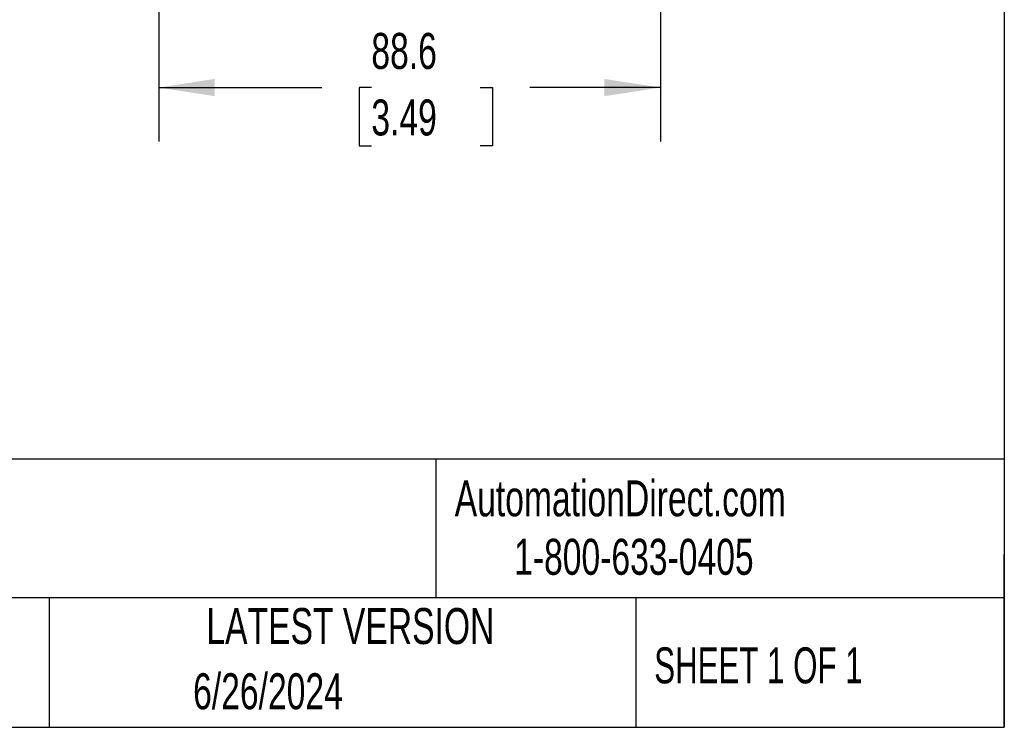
# Model space of a CAD drawing. Header units: millimetres. Extents: x 19 to 819, y 19 to 629.
# Tile 7 of 13: x 645 to 819, y 19 to 144. Entities that reach past the tile are written whole.
import ezdxf

# ---------------------------------------------------------------- set-up
doc = ezdxf.new("R2010")
doc.units = ezdxf.units.MM
doc.header["$LTSCALE"] = 3
doc.layers.add('DIMENSIONS', color=140, linetype='Continuous', lineweight=25)
doc.layers.add('TEXT', color=140, linetype='Continuous', lineweight=25)
doc.styles.add('SLDTEXTSTYLE0', font='TXT', dxfattribs={"width": 0.7})
doc.styles.add('SLDTEXTSTYLE1', font='TXT', dxfattribs={"width": 0.65})
doc.dimstyles.new('SLDDIMSTYLE2', dxfattribs={"dimtxt": 6.474023, "dimasz": 9.906, "dimexe": 0, "dimexo": 0.0625, "dimgap": 1.618506, "dimtad": 0, "dimtih": 1, "dimtoh": 1, "dimrnd": 1e-09, "dimzin": 12, "dimdsep": 46, "dimtxsty": 'SLDTEXTSTYLE0', "dimsah": 1, "dimcen": 0.09, "dimadec": 0, "dimazin": 3, "dimtfac": 1, "dimtofl": 0, "dimtmove": 0, "dimatfit": 3, "dimfxl": 0, "dimfrac": 2, "dimtolj": 1, "dimtzin": 12, "dimarcsym": 0})

# ---------------------------------------------------------------- blocks, each defined once
blk = doc.blocks.new('_D_22')
at = {"layer": 'DIMENSIONS'}
for p, q in [((669.81, 231.39), (669.81, 122.41)), ((758.41, 170.39), (758.41, 122.41)), ((669.81, 131.93), (698.59, 131.93)), ((707.36, 131.93), (705.19, 131.93)), ((705.19, 131.93), (705.19, 121.64)), ((726.6, 131.93), (728.78, 131.93)), ((728.78, 131.93), (728.78, 121.64)), ((758.41, 131.93), (735.37, 131.93)), ((705.19, 121.64), (707.36, 121.64)), ((728.78, 121.64), (726.6, 121.64))]:
    blk.add_line(p, q, dxfattribs=at)
for points in [[(669.81, 131.93), (679.71, 130.41), (679.71, 133.46)], [(758.41, 131.93), (748.5, 133.46), (748.5, 130.41)]]:
    blk.add_solid(points, dxfattribs=at)
at = {"layer": 'DIMENSIONS', "char_height": 6.35, "attachment_point": 1, "style": 'SLDTEXTSTYLE0'}
for s, insert in [('88.6', (707.36, 141.57)), ('3.49', (707.36, 129.83))]:
    blk.add_mtext(s, dxfattribs=dict(at, insert=insert))

msp = doc.modelspace()

# ---------------------------------------------------------------- linework, layer by layer
at = {"layer": 'TEXT'}
for p, q in [((819.15, 628.65), (819.15, 19.05)), ((819.15, 66.378), (19.05, 66.378)), ((718.726, 66.378), (718.726, 41.91)), ((819.15, 19.05), (819.15, 49.53)), ((819.15, 41.91), (19.05, 41.91)), ((650.436, 41.91), (650.436, 19.05)), ((754.046, 41.91), (754.046, 19.05)), ((19.05, 19.05), (819.15, 19.05))]:
    msp.add_line(p, q, dxfattribs=at)

# ---------------------------------------------------------------- texts
at = {"color": 179, "linetype": 'Continuous', "lineweight": 18, "char_height": 6.35, "attachment_point": 1, "style": 'SLDTEXTSTYLE0'}
for s, insert in [('AutomationDirect.com', (722.085, 62.63)), ('1-800-633-0405', (732.575, 52.311))]:
    msp.add_mtext(s, dxfattribs=dict(at, insert=insert))
at = {"layer": 'TEXT', "char_height": 6.35}
for s, insert, attachment_point, style in [('LATEST VERSION', (703.656, 40.092), 2, 'SLDTEXTSTYLE0'), ('SHEET 1 OF 1', (757.324, 33.154), 1, 'SLDTEXTSTYLE1'), ('6/26/2024', (689.104, 28.583), 2, 'SLDTEXTSTYLE0')]:
    msp.add_mtext(s, dxfattribs=dict(at, insert=insert, attachment_point=attachment_point, style=style))

# ---------------------------------------------------------------- dimensions: what is measured, and where the dimension line sits
at = {"layer": 'DIMENSIONS'}
dim = msp.add_linear_dim(base=(669.807, 131.934), p1=(758.407, 174.195), p2=(669.807, 235.195), angle=0, dimstyle='SLDDIMSTYLE2', dxfattribs=at)
dim.commit()
dim.dimension.update_dxf_attribs({"geometry": '_D_22', "text_midpoint": (716.983, 131.934), "dimtype": 160})

doc.saveas('drawing.dxf')
